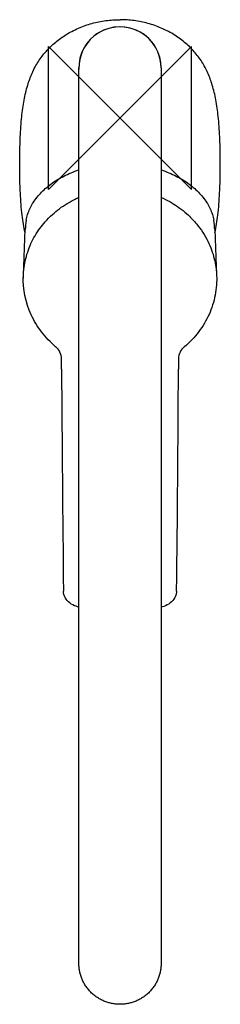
# Model space of a CAD drawing. Header units: millimetres. Extents: x -28 to 28, y -248 to 27.
import ezdxf

# ---------------------------------------------------------------- set-up
doc = ezdxf.new("R2010")
doc.units = ezdxf.units.MM
doc.header["$MEASUREMENT"] = 0
doc.layers.add('ORIGIN', color=6, linetype='Continuous')
doc.layers.add('PLANNING', color=1, linetype='Continuous')

# ---------------------------------------------------------------- blocks, each defined once
blk = doc.blocks.new('242050_t')
at = {"layer": 'ORIGIN'}
for p, q in [((20, 20), (-20, -20)), ((-20, -20), (-20, 20)), ((-20, 20), (20, -20)), ((20, -20), (20, 20))]:
    blk.add_line(p, q, dxfattribs=at)
at = {"layer": 'PLANNING'}
for p, q in [((-27, -44.13), (-26.48, -31.16)), ((26.48, -31.16), (27, -44.12)), ((-16.33, -70.3), (-16.35, -67.38)), ((16.35, -67.38), (16.33, -70.3))]:
    blk.add_line(p, q, dxfattribs=at)
for centre, radius, start, end in [((0, 13.99), 11.5, 360, 181.7903), ((0, 13.97), 11.5, 0, 180), ((-5.03, -32.02), 21.47, 170.908, 177.715), ((5.05, -32.02), 21.45, 2.2817, 9.0953), ((-20.98, -67.52), 4.64, 1.8471, 49.9105), ((20.73, -67.4), 4.38, 128.5934, 179.6468), ((13872.52, 15.31), 13889.11, 180.35315, 180.608997), ((-7689.94, -36.58), 7706.34, 359.288153, 359.74926)]:
    blk.add_arc(centre, radius, start, end, dxfattribs=at)
for points, knots in [([(-26.52, -32.1), (-26.87, -30.5), (-27.46, -26.86), (-27.83, -21.91), (-27.99, -17.18), (-28.03, -13.2), (-28, -9.2), (-27.87, -4.71), (-27.55, 0.04), (-26.98, 4.16), (-26.37, 7.07), (-25.69, 9.6), (-24.83, 12.01), (-23.77, 14.21), (-22.83, 15.79), (-21.81, 17.25), (-20.26, 19.14), (-18.07, 21.25), (-15.59, 23.02), (-13.41, 24.27), (-11.04, 25.41), (-7.86, 26.51), (-3.97, 27.3), (-1.32, 27.47), (0, 27.47)], [0.068379, 0.068379, 0.068379, 0.068379, 4.979528, 11.118407, 14.947593, 19.165687, 23.052161, 26.955388, 32.65942, 37.30078, 39.438015, 41.579776, 45.15629, 47.112379, 48.88498, 50.663469, 52.454926, 56.20439, 59.779329, 61.573759, 63.721721, 67.665448, 71.635616, 75.608175, 75.608175, 75.608175, 75.608175]), ([(26.52, -32.1), (26.88, -30.47), (27.46, -26.8), (27.83, -21.82), (27.99, -17.11), (28.03, -13.73), (28.02, -11.04), (27.99, -9.15), (27.94, -7.26), (27.86, -5.01), (27.71, -2.4), (27.41, 1.04), (26.87, 4.94), (25.92, 8.99), (24.83, 12.01), (23.79, 14.15), (22.6, 16.21), (21.13, 18.16), (19.45, 19.92), (17.55, 21.63), (15.46, 23.12), (13.22, 24.37), (10.89, 25.46), (7.84, 26.52), (3.95, 27.3), (1.32, 27.47), (0, 27.47)], [0.068334, 0.068334, 0.068334, 0.068334, 5.058738, 11.212659, 15.021406, 19.218812, 21.332686, 23.101212, 24.875639, 27.011769, 29.866259, 32.722853, 37.373428, 41.650594, 45.202277, 46.989293, 48.777175, 52.327906, 54.281202, 56.071616, 60.005273, 61.962371, 63.751911, 67.707113, 71.647076, 75.606428, 75.606428, 75.606428, 75.606428]), ([(-26.23, -28.63), (-26.01, -27.52), (-25.32, -25.37), (-23.46, -22.37), (-20.89, -19.64), (-17.57, -17.2), (-14.36, -15.58), (-12.26, -14.79), (-11.52, -14.55), (-11.5, -14.54)], [648.458689, 648.458689, 648.458689, 648.458689, 651.8556, 655.155732, 658.994714, 663.064572, 667.4611, 669.724751, 669.799004, 669.799004, 669.799004, 669.799004]), ([(11.5, -14.54), (11.52, -14.55), (12.26, -14.79), (14.36, -15.58), (17.57, -17.2), (20.89, -19.64), (23.46, -22.37), (25.32, -25.37), (26.01, -27.52), (26.23, -28.63)], [376.719487, 376.719487, 376.719487, 376.719487, 376.790119, 379.053663, 383.451824, 387.525639, 391.364612, 394.663749, 398.059789, 398.059789, 398.059789, 398.059789]), ([(-27.02, -44.84), (-27, -43.21), (-26.61, -39.87), (-25.07, -35.11), (-22.95, -31.55), (-20.83, -28.92), (-18.42, -26.45), (-15.56, -24.31), (-12.96, -22.9), (-11.84, -22.37), (-11.5, -22.22)], [0, 0, 0, 0, 4.903325, 10.026782, 14.942966, 17.250196, 20.15393, 25.287815, 27.911385, 29.015538, 29.015538, 29.015538, 29.015538]), ([(11.5, -22.22), (11.7, -22.3), (12.72, -22.77), (14.44, -23.68), (16.64, -25.11), (19.02, -27.04), (21.91, -30.04), (24.68, -34.25), (26.46, -39.22), (26.93, -42.53), (27, -44.12)], [11.838262, 11.838262, 11.838262, 11.838262, 12.480874, 15.209108, 17.665759, 20.353925, 24.393941, 30.144724, 35.358517, 40.132064, 40.132064, 40.132064, 40.132064]), ([(-17.99, -63.98), (-18.71, -63.37), (-20.11, -62.07), (-22.57, -59.19), (-26.01, -53.53), (-27.15, -47.87), (-27, -44.13)], [610.36948, 610.36948, 610.36948, 610.36948, 613.194907, 616.080822, 621.717282, 632.936304, 632.936304, 632.936304, 632.936304]), ([(27, -44.12), (27.03, -44.97), (27.01, -46.8), (26.53, -50.49), (25.08, -55.03), (22.14, -59.95), (19.51, -62.77), (17.99, -63.98)], [413.579483, 413.579483, 413.579483, 413.579483, 416.135348, 419.06027, 424.71587, 430.326506, 436.163294, 436.163294, 436.163294, 436.163294]), ([(-11.5, -136.8), (-11.74, -136.74), (-12.65, -136.5), (-14.12, -135.79), (-15.45, -134.24), (-15.8, -132.96), (-15.81, -132.32)], [534.805537, 534.805537, 534.805537, 534.805537, 535.548974, 537.628201, 539.621173, 541.529307, 541.529307, 541.529307, 541.529307]), ([(15.81, -132.32), (15.8, -132.63), (15.71, -133.27), (15.23, -134.49), (14.11, -135.8), (12.64, -136.51), (11.74, -136.74), (11.5, -136.8)], [505.003111, 505.003111, 505.003111, 505.003111, 505.945156, 506.921247, 508.914496, 510.997665, 511.725649, 511.725649, 511.725649, 511.725649])]:
    blk.add_open_spline(points, degree=3, knots=knots, dxfattribs=at)
for points in [[(-11.5, -236.42), (-11.5, -111.22), (-11.5, 13.99)], [(11.5, 13.99), (11.5, -111.22), (11.5, -236.42)]]:
    blk.add_open_spline(points, degree=2, dxfattribs=at)
for points, weights in [([(0, -247.91), (-11.5, -247.91), (-11.5, -236.42)], [1, 0.70710678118, 0.999999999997]), ([(11.5, -236.42), (11.5, -247.91), (0, -247.91)], [1, 0.707106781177, 1])]:
    blk.add_rational_spline(points, weights, degree=2, dxfattribs=at)

msp = doc.modelspace()

# ---------------------------------------------------------------- block references
msp.add_blockref('242050_t', (0, 0))

doc.saveas('drawing.dxf')
